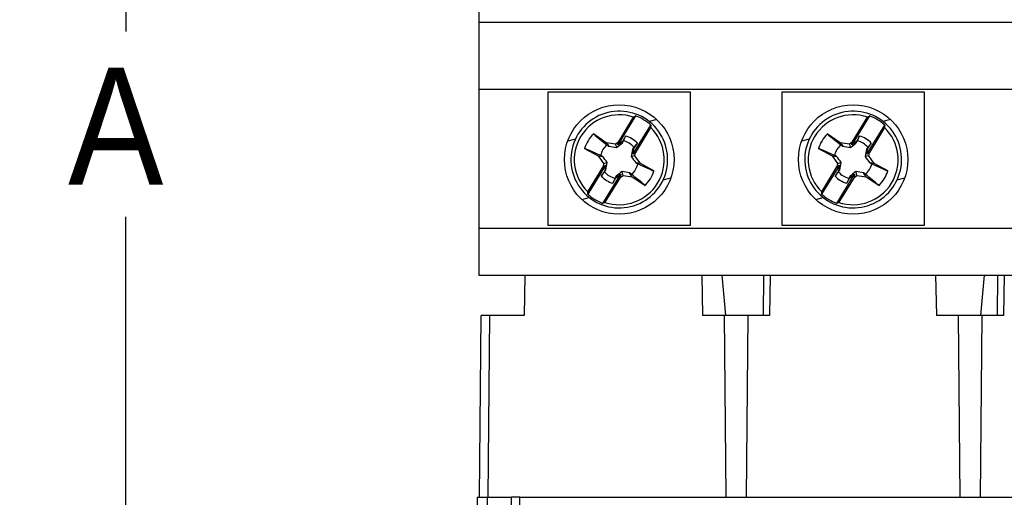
# Model space of a CAD drawing. Header units: millimetres. Extents: x 0 to 432, y 0 to 279.
# Tile 25 of 33: x 381 to 411, y 140 to 155. Entities that reach past the tile are written whole.
import ezdxf

# ---------------------------------------------------------------- set-up
doc = ezdxf.new("R2010")
doc.units = ezdxf.units.MM
doc.linetypes.add('SLD-Solid', pattern=[0])
doc.layers.add('DIMENSIONS', color=140, linetype='SLD-Solid', lineweight=25)
doc.styles.add('SLDTEXTSTYLE0', font='GOTHIC.TTF', dxfattribs={"width": 0.913})
doc.dimstyles.new('SLDDIMSTYLE3', dxfattribs={"dimtxt": 3.5, "dimasz": 3.5, "dimexe": 0, "dimexo": 0.0625, "dimgap": 0.875, "dimtad": 0, "dimtih": 1, "dimtoh": 1, "dimdec": 1, "dimlfac": 2, "dimrnd": 1e-09, "dimzin": 12, "dimdsep": 46, "dimtxsty": 'SLDTEXTSTYLE0', "dimsah": 1, "dimcen": 0.09, "dimadec": 0, "dimazin": 3, "dimtfac": 1, "dimtdec": 1, "dimtofl": 0, "dimtmove": 0, "dimatfit": 3, "dimfxl": 0, "dimfrac": 2, "dimtolj": 1, "dimtzin": 12, "dimarcsym": 0})

# ---------------------------------------------------------------- blocks, each defined once
blk = doc.blocks.new('_D_11')
at = {"layer": 'DIMENSIONS'}
for p, q in [((393.672, 186.068), (381.199, 186.068)), ((384.374, 186.068), (384.374, 154.171)), ((384.374, 116.718), (384.374, 148.615)), ((400.497, 116.718), (381.199, 116.718))]:
    blk.add_line(p, q, dxfattribs=at)
for points in [[(384.374, 186.068), (383.374, 182.568), (385.374, 182.568)], [(384.374, 116.718), (385.374, 120.218), (383.374, 120.218)]]:
    blk.add_solid(points, dxfattribs=at)
at = {"layer": 'DIMENSIONS', "insert": (382.648, 153.085), "char_height": 3.5, "attachment_point": 1, "style": 'SLDTEXTSTYLE0'}
blk.add_mtext('A', dxfattribs=at)

msp = doc.modelspace()

# ---------------------------------------------------------------- linework, layer by layer
for p, q in [((394.942, 158.768), (394.942, 154.443)), ((394.942, 154.443), (417.342, 154.443)), ((394.942, 154.443), (394.942, 152.443)), ((394.942, 152.443), (417.342, 152.443)), ((394.942, 152.443), (394.942, 148.283)), ((397.017, 148.359), (397.017, 152.359)), ((397.017, 152.359), (401.267, 152.359)), ((401.267, 152.359), (401.267, 148.359)), ((404.017, 148.359), (404.017, 152.359)), ((404.017, 152.359), (408.267, 152.359)), ((408.267, 152.359), (408.267, 148.359)), ((399.633, 151.643), (399.1, 150.77)), ((399.115, 150.859), (399.57, 151.604)), ((400.262, 151.531), (400.035, 151.476)), ((406.633, 151.643), (406.1, 150.77)), ((406.115, 150.859), (406.57, 151.604)), ((407.262, 151.531), (407.035, 151.476)), ((399.552, 150.493), (400.086, 151.366)), ((400.082, 151.291), (399.627, 150.546)), ((406.552, 150.493), (407.086, 151.366)), ((407.082, 151.291), (406.627, 150.546)), ((397.827, 150.944), (397.6, 150.889)), ((398.755, 150.839), (398.368, 151.099)), ((399.242, 150.873), (399.1, 150.77)), ((399.242, 150.873), (399.236, 150.83)), ((399.333, 151.037), (399.242, 150.873)), ((404.827, 150.944), (404.6, 150.889)), ((405.755, 150.839), (405.368, 151.099)), ((406.242, 150.873), (406.1, 150.77)), ((406.242, 150.873), (406.236, 150.83)), ((406.333, 151.037), (406.242, 150.873)), ((398.104, 150.665), (398.511, 150.44)), ((399.029, 150.797), (398.755, 150.839)), ((398.755, 150.839), (398.832, 150.732)), ((399.115, 150.859), (399.029, 150.797)), ((399.029, 150.797), (399.056, 150.691)), ((399.1, 150.77), (399.115, 150.859)), ((399.579, 150.667), (399.542, 150.643)), ((399.552, 150.493), (399.579, 150.667)), ((399.579, 150.667), (399.684, 150.823)), ((405.104, 150.665), (405.511, 150.44)), ((406.029, 150.797), (405.755, 150.839)), ((405.755, 150.839), (405.832, 150.732)), ((406.115, 150.859), (406.029, 150.797)), ((406.029, 150.797), (406.056, 150.691)), ((406.1, 150.77), (406.115, 150.859)), ((406.579, 150.667), (406.542, 150.643)), ((406.552, 150.493), (406.579, 150.667)), ((406.579, 150.667), (406.684, 150.823)), ((398.511, 150.44), (398.674, 150.215)), ((398.511, 150.44), (398.646, 150.427)), ((399.611, 150.441), (399.5, 150.42)), ((399.627, 150.546), (399.552, 150.493)), ((399.611, 150.441), (399.627, 150.546)), ((399.774, 150.216), (399.611, 150.441)), ((405.511, 150.44), (405.674, 150.215)), ((405.511, 150.44), (405.646, 150.427)), ((406.611, 150.441), (406.5, 150.42)), ((406.627, 150.546), (406.552, 150.493)), ((406.611, 150.441), (406.627, 150.546)), ((406.774, 150.216), (406.611, 150.441)), ((398.733, 150.17), (398.199, 149.296)), ((398.202, 149.365), (398.658, 150.111)), ((398.706, 149.996), (398.601, 149.84)), ((398.674, 150.215), (398.658, 150.111)), ((398.658, 150.111), (398.733, 150.17)), ((398.674, 150.215), (398.785, 150.247)), ((398.733, 150.17), (398.706, 149.996)), ((398.706, 149.996), (398.743, 150.023)), ((399.774, 150.216), (399.639, 150.239)), ((400.181, 149.991), (399.774, 150.216)), ((405.733, 150.17), (405.199, 149.296)), ((405.202, 149.365), (405.658, 150.111)), ((405.706, 149.996), (405.601, 149.84)), ((405.674, 150.215), (405.658, 150.111)), ((405.658, 150.111), (405.733, 150.17)), ((405.674, 150.215), (405.785, 150.247)), ((405.733, 150.17), (405.706, 149.996)), ((405.706, 149.996), (405.743, 150.023)), ((406.774, 150.216), (406.639, 150.239)), ((407.181, 149.991), (406.774, 150.216)), ((398.651, 149.02), (399.185, 149.893)), ((399.17, 149.798), (398.714, 149.053)), ((398.952, 149.625), (399.043, 149.79)), ((399.043, 149.79), (399.185, 149.893)), ((399.049, 149.836), (399.043, 149.79)), ((399.185, 149.893), (399.17, 149.798)), ((399.17, 149.798), (399.255, 149.86)), ((399.255, 149.86), (399.229, 149.976)), ((399.255, 149.86), (399.53, 149.817)), ((399.53, 149.817), (399.452, 149.934)), ((399.53, 149.817), (399.916, 149.558)), ((400.459, 149.729), (400.686, 149.784)), ((405.651, 149.02), (406.185, 149.893)), ((406.17, 149.798), (405.714, 149.053)), ((405.952, 149.625), (406.043, 149.79)), ((406.043, 149.79), (406.185, 149.893)), ((406.049, 149.836), (406.043, 149.79)), ((406.185, 149.893), (406.17, 149.798)), ((406.17, 149.798), (406.255, 149.86)), ((406.255, 149.86), (406.229, 149.976)), ((406.255, 149.86), (406.53, 149.817)), ((406.53, 149.817), (406.452, 149.934)), ((406.53, 149.817), (406.916, 149.558)), ((407.459, 149.729), (407.686, 149.784)), ((398.02, 149.141), (398.246, 149.195)), ((405.02, 149.141), (405.246, 149.195)), ((394.942, 148.283), (417.342, 148.283)), ((394.942, 148.283), (394.942, 146.868)), ((401.267, 148.359), (397.017, 148.359)), ((408.267, 148.359), (404.017, 148.359)), ((394.942, 146.868), (417.342, 146.868)), ((396.313, 146.868), (396.292, 145.668)), ((401.642, 145.668), (401.621, 146.868)), ((402.213, 146.868), (402.324, 145.668)), ((403.46, 146.868), (403.45, 145.668)), ((403.663, 146.868), (403.642, 145.668)), ((408.642, 145.668), (408.621, 146.868)), ((409.961, 145.668), (410.071, 146.868)), ((410.46, 146.868), (410.45, 145.668)), ((410.663, 146.868), (410.642, 145.668)), ((394.963, 140.218), (395.01, 145.668)), ((395.26, 145.668), (395.01, 145.668)), ((395.26, 145.668), (395.213, 140.218)), ((396.292, 145.668), (395.26, 145.668)), ((402.292, 145.668), (401.642, 145.668)), ((402.34, 140.218), (402.292, 145.668)), ((402.992, 145.668), (402.292, 145.668)), ((402.992, 145.668), (402.945, 140.218)), ((403.642, 145.668), (402.992, 145.668)), ((409.292, 145.668), (408.642, 145.668)), ((409.34, 140.218), (409.292, 145.668)), ((409.992, 145.668), (409.292, 145.668)), ((409.992, 145.668), (409.945, 140.218)), ((410.642, 145.668), (409.992, 145.668)), ((394.892, 140.218), (394.892, 133.943)), ((394.892, 140.218), (395.192, 140.218)), ((395.192, 140.218), (395.917, 140.218)), ((395.192, 140.218), (395.192, 134.368)), ((396.167, 140.218), (395.917, 140.218)), ((395.917, 134.468), (395.917, 140.218)), ((396.167, 139.718), (396.167, 140.218)), ((396.167, 140.218), (416.117, 140.218))]:
    msp.add_line(p, q)
for centre in [(399.142, 150.334), (406.142, 150.334)]:
    msp.add_circle(centre, 1.639)
for centre, radius, start, end in [((399.142, 150.334), 1.449, 283.5647, 103.566), ((406.142, 150.334), 1.449, 283.5648, 103.5659), ((399.142, 150.334), 1.449, 103.5648, 283.5659), ((399.142, 150.328), 1.346, 71.4469, 225.6827), ((399.142, 150.331), 1.4, 47.6564, 69.4746), ((406.142, 150.334), 1.449, 103.5648, 283.5659), ((406.142, 150.328), 1.346, 71.447, 225.6827), ((406.142, 150.331), 1.4, 47.6564, 69.4746), ((399.142, 150.328), 1.346, 251.447, 45.6827), ((406.142, 150.328), 1.346, 251.447, 45.6827), ((399.142, 150.328), 1.092, 135.1181, 162.0116), ((399.142, 150.333), 0.573, 39.8134, 77.3175), ((399.142, 150.331), 0.731, 42.2491, 74.8818), ((406.142, 150.328), 1.092, 135.118, 162.0116), ((406.142, 150.333), 0.573, 39.8133, 77.3177), ((406.142, 150.331), 0.731, 42.2491, 74.8818), ((399.142, 150.333), 0.572, 129.8124, 167.3172), ((406.142, 150.333), 0.572, 129.8123, 167.3173), ((399.142, 150.333), 0.572, 309.8128, 347.317), ((399.142, 150.328), 1.092, 315.1178, 342.0118), ((406.142, 150.333), 0.573, 309.8128, 347.3169), ((406.142, 150.328), 1.092, 315.1178, 342.0118), ((399.142, 150.331), 0.731, 222.2495, 254.8819), ((399.142, 150.333), 0.573, 219.8133, 257.3176), ((406.142, 150.331), 0.731, 222.2495, 254.8818), ((406.142, 150.333), 0.573, 219.8133, 257.3176), ((399.142, 150.331), 1.4, 227.6567, 249.4744), ((406.142, 150.331), 1.4, 227.6568, 249.4744)]:
    msp.add_arc(centre, radius, start, end)
for points, knots in [([(398.802, 151.743), (398.802, 151.744), (398.802, 151.745), (398.804, 151.737), (398.805, 151.734)], [0, 0, 0, 0, 0.666886, 1, 1, 1, 1]), ([(405.802, 151.743), (405.802, 151.744), (405.802, 151.745), (405.804, 151.737), (405.805, 151.734)], [0, 0, 0, 0, 0.666887, 1, 1, 1, 1]), ([(398.584, 150.459), (398.466, 150.51), (398.349, 150.56), (398.232, 150.61), (398.189, 150.629), (398.146, 150.647), (398.104, 150.665)], [0, 0, 0, 0, 0.001526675, 0.001526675, 0.001526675, 0.00208361, 0.00208361, 0.00208361, 0.00208361]), ([(405.584, 150.459), (405.466, 150.51), (405.349, 150.56), (405.232, 150.61), (405.189, 150.629), (405.146, 150.647), (405.104, 150.665)], [0, 0, 0, 0, 0.001526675, 0.001526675, 0.001526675, 0.00208361, 0.00208361, 0.00208361, 0.00208361]), ([(399.701, 150.207), (399.819, 150.154), (399.936, 150.101), (400.053, 150.048), (400.096, 150.029), (400.138, 150.01), (400.181, 149.991)], [0, 0, 0, 0, 0.001526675, 0.001526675, 0.001526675, 0.00208361, 0.00208361, 0.00208361, 0.00208361]), ([(406.701, 150.207), (406.819, 150.154), (406.936, 150.101), (407.053, 150.048), (407.096, 150.029), (407.138, 150.01), (407.181, 149.991)], [0, 0, 0, 0, 0.001526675, 0.001526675, 0.001526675, 0.00208361, 0.00208361, 0.00208361, 0.00208361]), ([(399.48, 148.935), (399.48, 148.933), (399.483, 148.924), (399.483, 148.925), (399.482, 148.925)], [0, 0, 0, 0, 0.1984829, 1, 1, 1, 1]), ([(406.48, 148.935), (406.48, 148.933), (406.483, 148.924), (406.483, 148.925), (406.482, 148.925)], [0, 0, 0, 0, 0.198483, 1, 1, 1, 1])]:
    msp.add_open_spline(points, degree=3, knots=knots)
for points in [[(399.57, 151.604), (399.592, 151.617), (399.612, 151.63), (399.633, 151.643)], [(406.57, 151.604), (406.592, 151.617), (406.612, 151.63), (406.633, 151.643)], [(400.086, 151.366), (400.085, 151.341), (400.084, 151.316), (400.082, 151.291)], [(407.086, 151.366), (407.085, 151.341), (407.084, 151.316), (407.082, 151.291)], [(398.368, 151.099), (398.504, 150.99), (398.639, 150.882), (398.776, 150.773)], [(399.236, 150.83), (399.247, 150.85), (399.257, 150.871), (399.268, 150.891)], [(399.268, 150.891), (399.29, 150.94), (399.311, 150.989), (399.333, 151.037)], [(405.368, 151.099), (405.504, 150.99), (405.639, 150.882), (405.776, 150.773)], [(406.236, 150.83), (406.247, 150.85), (406.257, 150.871), (406.268, 150.891)], [(406.268, 150.891), (406.29, 150.94), (406.311, 150.989), (406.333, 151.037)], [(398.776, 150.773), (398.795, 150.759), (398.814, 150.746), (398.832, 150.732)], [(398.832, 150.732), (398.905, 150.718), (398.979, 150.704), (399.056, 150.691)], [(399.056, 150.691), (399.118, 150.738), (399.178, 150.784), (399.236, 150.83)], [(399.542, 150.643), (399.527, 150.57), (399.513, 150.497), (399.5, 150.42)], [(399.582, 150.699), (399.569, 150.681), (399.555, 150.662), (399.542, 150.643)], [(399.684, 150.823), (399.65, 150.782), (399.616, 150.741), (399.582, 150.699)], [(405.776, 150.773), (405.795, 150.759), (405.814, 150.746), (405.832, 150.732)], [(405.832, 150.732), (405.905, 150.718), (405.979, 150.704), (406.056, 150.691)], [(406.056, 150.691), (406.118, 150.738), (406.178, 150.784), (406.236, 150.83)], [(406.542, 150.643), (406.527, 150.57), (406.513, 150.497), (406.5, 150.42)], [(406.582, 150.699), (406.569, 150.681), (406.555, 150.662), (406.542, 150.643)], [(406.684, 150.823), (406.65, 150.782), (406.616, 150.741), (406.582, 150.699)], [(398.646, 150.427), (398.625, 150.437), (398.604, 150.448), (398.584, 150.459)], [(398.785, 150.247), (398.738, 150.31), (398.692, 150.369), (398.646, 150.427)], [(399.5, 150.42), (399.547, 150.357), (399.593, 150.298), (399.639, 150.239)], [(405.646, 150.427), (405.625, 150.437), (405.604, 150.448), (405.584, 150.459)], [(405.785, 150.247), (405.738, 150.31), (405.692, 150.369), (405.646, 150.427)], [(406.5, 150.42), (406.547, 150.357), (406.593, 150.298), (406.639, 150.239)], [(398.703, 149.966), (398.716, 149.985), (398.729, 150.004), (398.743, 150.023)], [(398.743, 150.023), (398.757, 150.096), (398.771, 150.17), (398.785, 150.247)], [(399.639, 150.239), (399.66, 150.229), (399.68, 150.218), (399.701, 150.207)], [(405.703, 149.966), (405.716, 149.985), (405.729, 150.004), (405.743, 150.023)], [(405.743, 150.023), (405.757, 150.096), (405.771, 150.17), (405.785, 150.247)], [(406.639, 150.239), (406.66, 150.229), (406.68, 150.218), (406.701, 150.207)], [(398.601, 149.84), (398.635, 149.882), (398.669, 149.924), (398.703, 149.966)], [(399.017, 149.774), (398.995, 149.725), (398.973, 149.675), (398.952, 149.625)], [(399.049, 149.836), (399.038, 149.816), (399.027, 149.795), (399.017, 149.774)], [(399.229, 149.976), (399.166, 149.929), (399.107, 149.882), (399.049, 149.836)], [(399.452, 149.934), (399.379, 149.948), (399.306, 149.962), (399.229, 149.976)], [(399.509, 149.893), (399.49, 149.907), (399.471, 149.92), (399.452, 149.934)], [(399.916, 149.558), (399.781, 149.669), (399.646, 149.781), (399.509, 149.893)], [(405.601, 149.84), (405.635, 149.882), (405.669, 149.924), (405.703, 149.966)], [(406.017, 149.774), (405.995, 149.725), (405.973, 149.675), (405.952, 149.625)], [(406.049, 149.836), (406.038, 149.816), (406.027, 149.795), (406.017, 149.774)], [(406.229, 149.976), (406.166, 149.929), (406.107, 149.882), (406.049, 149.836)], [(406.452, 149.934), (406.379, 149.948), (406.306, 149.962), (406.229, 149.976)], [(406.509, 149.893), (406.49, 149.907), (406.471, 149.92), (406.452, 149.934)], [(406.916, 149.558), (406.781, 149.669), (406.646, 149.781), (406.509, 149.893)], [(398.199, 149.296), (398.2, 149.319), (398.201, 149.342), (398.202, 149.365)], [(405.199, 149.296), (405.2, 149.319), (405.201, 149.342), (405.202, 149.365)], [(398.714, 149.053), (398.693, 149.041), (398.672, 149.031), (398.651, 149.02)], [(405.714, 149.053), (405.693, 149.041), (405.672, 149.031), (405.651, 149.02)]]:
    msp.add_open_spline(points, degree=3)

# ---------------------------------------------------------------- dimensions: what is measured, and where the dimension line sits
at = {"layer": 'DIMENSIONS'}
dim = msp.add_linear_dim(base=(384.374, 116.718), p1=(394.942, 186.068), p2=(401.767, 116.718), angle=90, text='A', dimstyle='SLDDIMSTYLE3', dxfattribs=at)
dim.commit()
dim.dimension.update_dxf_attribs({"geometry": '_D_11', "text_midpoint": (384.374, 151.393), "dimtype": 160})

doc.saveas('drawing.dxf')
